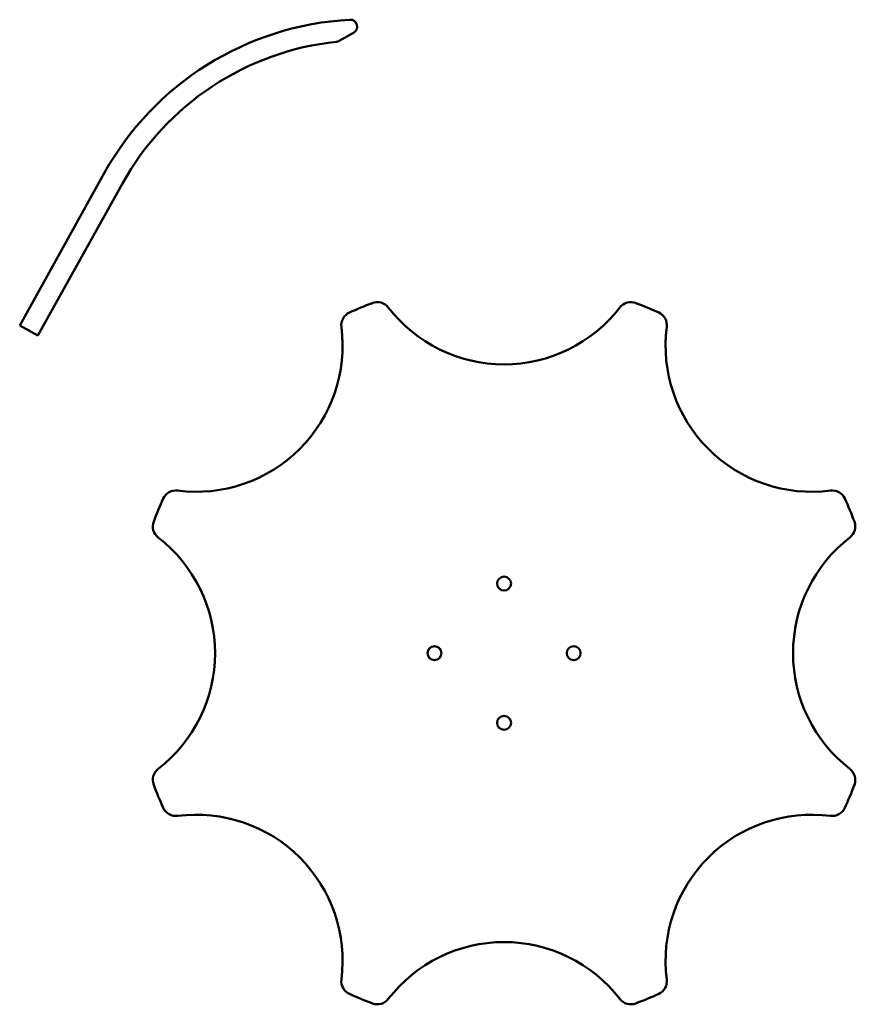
# Model space of a CAD drawing. Header units: millimetres. Extents: x 7 to 247, y 550 to 833.
import ezdxf

# ---------------------------------------------------------------- set-up
doc = ezdxf.new("R2010")
doc.units = ezdxf.units.MM
doc.layers.add('Visible (ISO)', color=7, linetype='Continuous', lineweight=50)

msp = doc.modelspace()

# ---------------------------------------------------------------- linework, layer by layer
at = {"layer": 'Visible (ISO)'}
for p, q in [((98.68, 826.94), (102.82, 829.28)), ((31.17, 788.88), (6.91, 745.16)), ((12.15, 742.25), (36.42, 785.97)), ((6.91, 745.16), (12.15, 742.25))]:
    msp.add_line(p, q, dxfattribs=at)
for centre in [(146.02, 670.98), (126.02, 650.98), (166.02, 650.98), (146.02, 630.98)]:
    msp.add_circle(centre, 2, dxfattribs=at)
for centre, radius, start, end in [((106.36, 747.14), 86, 93.0878, 150.966), ((101.84, 831.02), 2, 299.4151, 93.0878), ((106.36, 747.14), 80, 96.0701, 150.966), ((97.69, 828.68), 2, 276.0701, 299.4151), ((146.02, 650.98), 107.5, 110.5955, 114.4045), ((109.61, 747.87), 4, 37.676, 110.5955), ((146.02, 775.98), 42, 217.676, 322.324), ((182.43, 747.87), 4, 69.4045, 142.324), ((146.02, 650.98), 107.5, 65.5955, 69.4045), ((103.26, 745.23), 4, 114.4045, 187.324), ((188.78, 745.23), 4, 352.676, 65.5955), ((57.63, 739.37), 42, 262.676, 7.324), ((234.41, 739.37), 42, 172.676, 277.324), ((51.77, 693.74), 4, 82.676, 155.5955), ((240.27, 693.74), 4, 24.4045, 97.324), ((146.02, 650.98), 107.5, 155.5955, 159.4045), ((146.02, 650.98), 107.5, 20.5955, 24.4045), ((49.13, 687.39), 4, 159.4045, 232.324), ((242.9, 687.39), 4, 307.676, 20.5955), ((21.02, 650.98), 42, 307.676, 52.324), ((271.02, 650.98), 42, 127.676, 232.324), ((49.13, 614.57), 4, 127.676, 200.5955), ((242.9, 614.57), 4, 339.4045, 52.324), ((146.02, 650.98), 107.5, 200.5955, 204.4045), ((146.02, 650.98), 107.5, 335.5955, 339.4045), ((51.77, 608.22), 4, 204.4045, 277.324), ((240.27, 608.22), 4, 262.676, 335.5955), ((57.63, 562.59), 42, 352.676, 97.324), ((234.41, 562.59), 42, 82.676, 187.324), ((146.02, 525.98), 42, 37.676, 142.324), ((103.26, 556.73), 4, 172.676, 245.5955), ((188.78, 556.73), 4, 294.4045, 7.324), ((146.02, 650.98), 107.5, 245.5955, 249.4045), ((146.02, 650.98), 107.5, 290.5955, 294.4045), ((109.61, 554.1), 4, 249.4045, 322.324), ((182.43, 554.1), 4, 217.676, 290.5955)]:
    msp.add_arc(centre, radius, start, end, dxfattribs=at)

doc.saveas('drawing.dxf')
